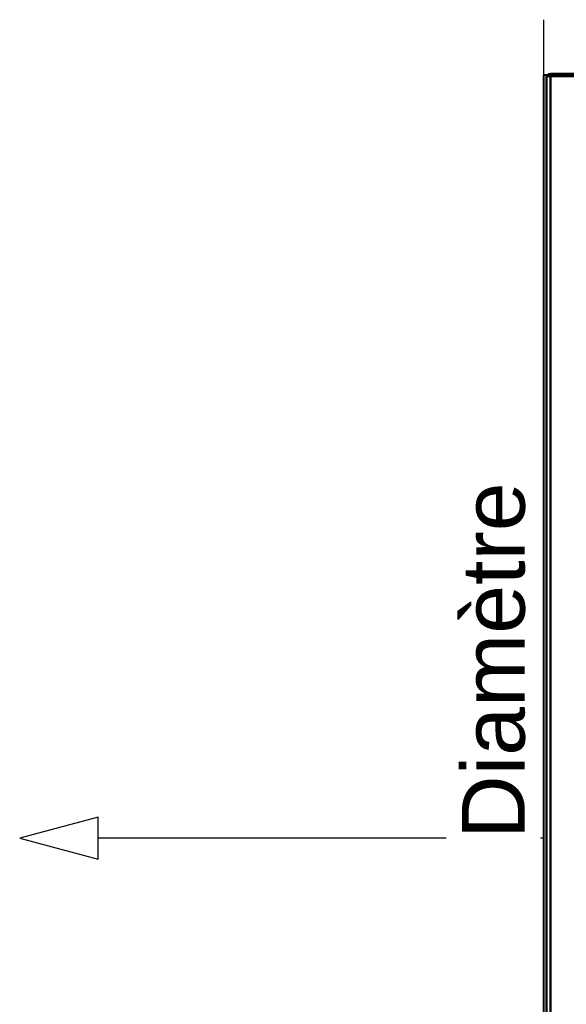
# Model space of a CAD drawing. Header units: millimetres. Extents: x -1087 to 1688, y -120 to 1171.
# Tile 29 of 90: x -852 to -725, y 829 to 1058. Entities that reach past the tile are written whole.
import ezdxf

# ---------------------------------------------------------------- set-up
doc = ezdxf.new("R2010")
doc.units = ezdxf.units.MM
doc.layers.add('A-GENM', color=13, linetype='Continuous', lineweight=40)
doc.layers.add('G-IMPT', color=8, linetype='Continuous', lineweight=40)
doc.styles.add('Arial_1', font='arial.ttf', dxfattribs={"height": 14.6304})

# ---------------------------------------------------------------- blocks, each defined once
blk = doc.blocks.new('Souche connecteur circulaire R23 - Souche connecteur circulaire R23-769067-Arrière')
at = {"layer": 'A-GENM'}
for p, q in [((-690, 1045.5), (-730, 1045.5)), ((-730, 1045.5), (-730, 868)), ((-730, 868), (-730, 690.5))]:
    blk.add_line(p, q, dxfattribs=at)
blk = doc.blocks.new('NEXA 1500 CALQUES_dwg-769064-Arrière')
at = {"layer": 'G-IMPT'}
for p, q in [((-715.77, 1045.25), (-729.3, 1045.25)), ((-729.3, 868.37), (-729.3, 1045.25)), ((-729.3, 1045.25), (-729.3, 868.37)), ((-719.77, 1045.84), (-728.39, 1045.84)), ((-728.39, 868.37), (-728.39, 1045.84)), ((-728.39, 1045.84), (-728.39, 868.37)), ((-729.3, 691.5), (-729.3, 868.37)), ((-729.3, 868.37), (-729.3, 691.5)), ((-728.39, 690.91), (-728.39, 868.37)), ((-728.39, 868.37), (-728.39, 690.91))]:
    blk.add_line(p, q, dxfattribs=at)
at = {"layer": 'G-IMPT', "flags": 128}
blk.add_lwpolyline([(-728.39, 1045.84), (-728.64, 1045.8), (-728.84, 1045.73), (-728.99, 1045.64), (-729.17, 1045.46), (-729.3, 1045.25)], dxfattribs=at)

msp = doc.modelspace()

# ---------------------------------------------------------------- linework, layer by layer
at = {"color": 1, "lineweight": 30}
for p, q in [((-730, 1058.44), (-730, 1032.56)), ((-730, 690.5), (-730, 1045.5))]:
    msp.add_line(p, q, dxfattribs=at)
at = {"color": 94, "lineweight": 30}
for p, q in [((-730, 690.5), (-730, 1045.5)), ((-730, 1045.5), (-730, 690.5))]:
    msp.add_line(p, q, dxfattribs=at)
at = {"color": 5, "lineweight": 30}
msp.add_line((-730, 868), (-833.63, 868), dxfattribs=at)
at = {"color": 5, "lineweight": 30, "flags": 128}
msp.add_lwpolyline([(-851.92, 868), (-833.63, 863.1), (-833.63, 872.9)], close=True, dxfattribs=at)

# ---------------------------------------------------------------- block references
at = {"layer": 'A-GENM'}
msp.add_blockref('Souche connecteur circulaire R23 - Souche connecteur circulaire R23-769067-Arrière', (0, 0), dxfattribs=at)
at = {"layer": 'G-IMPT'}
msp.add_blockref('NEXA 1500 CALQUES_dwg-769064-Arrière', (0, 0), dxfattribs=at)

# ---------------------------------------------------------------- next in the draw order: texts
at = {"color": 5, "lineweight": 30, "insert": (-748.99, 909.34), "char_height": 14.63, "width": 99.2058, "attachment_point": 2, "rotation": 90, "line_spacing_factor": 0.941778, "style": 'Arial_1', "bg_fill": 3, "box_fill_scale": 1.25, "bg_fill_color": 256, "bg_fill_true_color": 13158600, "bg_fill_transparency": 0}
msp.add_mtext('Diamètre', dxfattribs=at)

doc.saveas('drawing.dxf')
